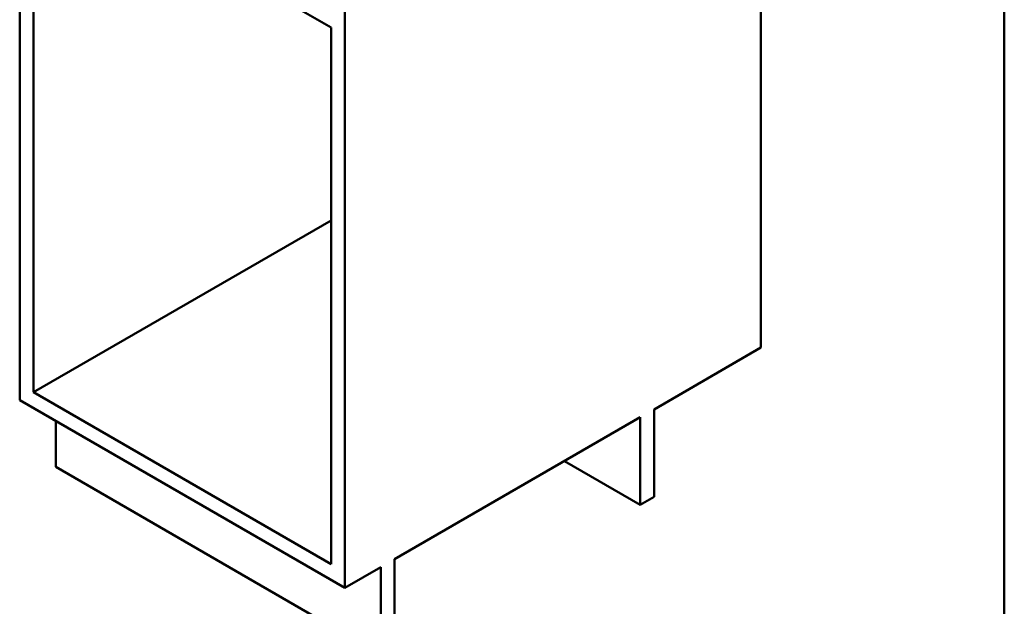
# Model space of a CAD drawing. Header units: millimetres. Extents: x 100 to 2000, y 93 to 2870.
# Tile 3 of 8: x 1036 to 2000, y 732 to 1306. Entities that reach past the tile are written whole.
import ezdxf

# ---------------------------------------------------------------- set-up
doc = ezdxf.new("R2010")
doc.units = ezdxf.units.MM
doc.header["$LTSCALE"] = 10
doc.layers.add('Sketch Geometry(ISO)', color=7, linetype='Continuous', lineweight=50)
doc.layers.add('Visible Edges(ISO)', color=7, linetype='Continuous', lineweight=50)

# ---------------------------------------------------------------- blocks, each defined once
blk = doc.blocks.new('Borders Marketing Border')
at = {"layer": 'Sketch Geometry(ISO)'}
blk.add_line((200, 287), (200, 10), dxfattribs=at)

msp = doc.modelspace()

# ---------------------------------------------------------------- linework, layer by layer
at = {"layer": 'Visible Edges(ISO)'}
for p, q in [((1036.35, 1538.86), (1036.35, 933.84)), ((1761.84, 1498.8), (1761.84, 985.28)), ((1049.79, 1466.6), (1341.11, 1298.4)), ((1049.79, 941.6), (1049.79, 1466.6)), ((1354.55, 1355.15), (1354.55, 750.13)), ((1341.11, 1298.4), (1341.11, 773.4)), ((1341.11, 1109.79), (1049.79, 941.6)), ((1657.19, 924.86), (1761.84, 985.28)), ((1341.11, 773.4), (1049.79, 941.6)), ((1036.35, 933.84), (1354.55, 750.13)), ((1403.34, 778.3), (1643.76, 917.1)), ((1643.76, 917.1), (1643.76, 831.37)), ((1657.19, 839.12), (1657.19, 924.86)), ((1071.71, 868.52), (1071.71, 913.43)), ((1389.9, 684.81), (1071.71, 868.52)), ((1643.76, 831.37), (1569.51, 874.23)), ((1643.76, 831.37), (1657.19, 839.12)), ((1403.34, 692.56), (1403.34, 778.3)), ((1354.55, 750.13), (1389.9, 770.54)), ((1389.9, 770.54), (1389.9, 684.81))]:
    msp.add_line(p, q, dxfattribs=at)

# ---------------------------------------------------------------- block references
at = {"xscale": 10, "yscale": 10, "zscale": 10}
msp.add_blockref('Borders Marketing Border', (0, 0), dxfattribs=at)

doc.saveas('drawing.dxf')
